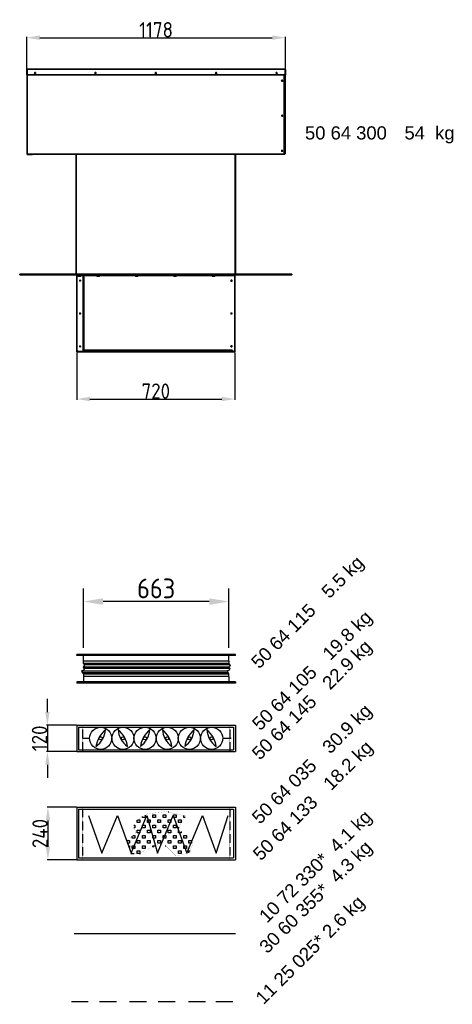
# Model space of a CAD drawing. Extents: x 16735 to 28368, y 1617 to 11525.
# Tile 4 of 13: x 19637 to 21607, y 7037 to 11525. Entities that reach past the tile are written whole.
import ezdxf

# ---------------------------------------------------------------- set-up
doc = ezdxf.new("R2010")
doc.units = 0
doc.header["$LTSCALE"] = 2
doc.header["$PDMODE"] = 3
doc.header["$PDSIZE"] = 0.5
doc.linetypes.add('HIDDEN', pattern=[0.375, 0.25, -0.125])
doc.layers.get('DEFPOINTS').update_dxf_attribs({"linetype": 'CONTINUOUS'})
for name, color, linetype in [('DIMENSIONS', 5, 'CONTINUOUS'), ('HIDDEN', 4, 'HIDDEN'), ('MARK BV', 7, 'CONTINUOUS'), ('MATEN', 5, 'CONTINUOUS'), ('TEXT', 5, 'CONTINUOUS')]:
    doc.layers.add(name, color=color, linetype=linetype)
doc.layers.add('Visible', color=7, linetype='CONTINUOUS', lineweight=35)
doc.styles.add('Dimensions', font='arial.ttf')
doc.styles.get("Standard").update_dxf_attribs({"font": 'ISOCP'})
doc.dimstyles.new('STANDARD$0', dxfattribs={"dimscale": 5, "dimtxt": 3, "dimasz": 3, "dimexe": 2, "dimexo": 1, "dimgap": 0.5, "dimtad": 1, "dimdec": 1, "dimdsep": 46, "dimtxsty": 'Standard', "dimcen": -1, "dimclrd": 256, "dimclre": 256, "dimclrt": 256, "dimadec": 0, "dimazin": 0, "dimtfac": 1, "dimtdec": 0, "dimtmove": 0, "dimatfit": 3, "dimfxl": 0, "dimtvp": 0.75, "dimtolj": 1, "dimtzin": 0, "dimarcsym": 0})

# ---------------------------------------------------------------- blocks, each defined once
blk = doc.blocks.new('*D19')
at = {"layer": 'DEFPOINTS', "color": 0}
for p in [(19926.5, 8872.7), (19926.5, 8631.3), (20589.5, 8631.3)]:
    blk.add_point(p, dxfattribs=at)
at = {"layer": 'DIMENSIONS', "lineweight": -2}
for p, q in [((19926.5, 8661.3), (19926.5, 8932.7)), ((20589.5, 8661.3), (20589.5, 8932.7)), ((20499.5, 8872.7), (20016.5, 8872.7))]:
    blk.add_line(p, q, dxfattribs=at)
at = {"layer": 'DIMENSIONS'}
for points in [[(20016.5, 8887.7), (20016.5, 8857.7), (19926.5, 8872.7)], [(20499.5, 8887.7), (20499.5, 8857.7), (20589.5, 8872.7)]]:
    blk.add_solid(points, dxfattribs=at)
at = {"layer": 'DIMENSIONS', "insert": (20258, 8932.7), "char_height": 90, "attachment_point": 5}
blk.add_mtext('\\A1;663', dxfattribs=at)
blk = doc.blocks.new('*D20')
at = {"layer": 'DEFPOINTS', "color": 0}
for p in [(19896.5, 8309), (19762.7, 8189), (19896.5, 8189)]:
    blk.add_point(p, dxfattribs=at)
at = {"layer": 'MATEN', "lineweight": -2}
for p, q in [((19762.7, 8369), (19762.7, 8429)), ((19894.5, 8309), (19758.7, 8309)), ((19762.7, 8309), (19762.7, 8189)), ((19894.5, 8189), (19758.7, 8189)), ((19762.7, 8129), (19762.7, 8069))]:
    blk.add_line(p, q, dxfattribs=at)
at = {"layer": 'MATEN'}
for points in [[(19752.7, 8369), (19772.7, 8369), (19762.7, 8309)], [(19752.7, 8129), (19772.7, 8129), (19762.7, 8189)]]:
    blk.add_solid(points, dxfattribs=at)
at = {"layer": 'MATEN', "insert": (19726.7, 8249), "char_height": 70, "attachment_point": 5, "rotation": 90}
blk.add_mtext('\\A1;120', dxfattribs=at)
blk = doc.blocks.new('*D21')
at = {"layer": 'DEFPOINTS', "color": 0}
for p in [(19896.5, 7935.3), (19765, 7695.3), (19896.5, 7695.3)]:
    blk.add_point(p, dxfattribs=at)
at = {"layer": 'MATEN', "lineweight": -2}
for p, q in [((19894.5, 7935.3), (19761, 7935.3)), ((19765, 7875.3), (19765, 7755.3)), ((19894.5, 7695.3), (19761, 7695.3))]:
    blk.add_line(p, q, dxfattribs=at)
at = {"layer": 'MATEN'}
for points in [[(19755, 7875.3), (19775, 7875.3), (19765, 7935.3)], [(19755, 7755.3), (19775, 7755.3), (19765, 7695.3)]]:
    blk.add_solid(points, dxfattribs=at)
at = {"layer": 'MATEN', "insert": (19729, 7815.3), "char_height": 70, "attachment_point": 5, "rotation": 90}
blk.add_mtext('\\A1;240', dxfattribs=at)
blk = doc.blocks.new('*D35')
at = {"layer": 'DEFPOINTS', "color": 0}
for p in [(19896.5, 10010.9), (20616.5, 10010.9), (20616.5, 9796.1)]:
    blk.add_point(p, dxfattribs=at)
at = {"layer": 'MATEN', "lineweight": -2}
for p, q in [((19896.5, 10008.9), (19896.5, 9792.1)), ((20616.5, 10008.9), (20616.5, 9792.1)), ((19956.5, 9796.1), (20556.5, 9796.1))]:
    blk.add_line(p, q, dxfattribs=at)
at = {"layer": 'MATEN'}
for points in [[(19956.5, 9806.1), (19956.5, 9786.1), (19896.5, 9796.1)], [(20556.5, 9806.1), (20556.5, 9786.1), (20616.5, 9796.1)]]:
    blk.add_solid(points, dxfattribs=at)
at = {"layer": 'MATEN', "insert": (20256.5, 9832.1), "char_height": 70, "attachment_point": 5}
blk.add_mtext('\\A1;720', dxfattribs=at)
blk = doc.blocks.new('*D36')
at = {"layer": 'DEFPOINTS', "color": 0}
for p in [(20846.5, 11443.4), (19668.5, 11297.4), (20846.5, 11297.6)]:
    blk.add_point(p, dxfattribs=at)
at = {"layer": 'MATEN', "lineweight": -2}
for p, q in [((19668.5, 11299.4), (19668.5, 11447.4)), ((20846.5, 11299.6), (20846.5, 11447.4)), ((19728.5, 11443.4), (20786.5, 11443.4))]:
    blk.add_line(p, q, dxfattribs=at)
at = {"layer": 'MATEN'}
for points in [[(19728.5, 11453.4), (19728.5, 11433.4), (19668.5, 11443.4)], [(20786.5, 11453.4), (20786.5, 11433.4), (20846.5, 11443.4)]]:
    blk.add_solid(points, dxfattribs=at)
at = {"layer": 'MATEN', "insert": (20257.5, 11479.4), "char_height": 70, "attachment_point": 5}
blk.add_mtext('\\A1;1178', dxfattribs=at)

msp = doc.modelspace()

# ---------------------------------------------------------------- linework, layer by layer
at = {"layer": 'HIDDEN'}
for p, q in [((19923.01, 8308.99), (19923.01, 8188.99)), ((20593.01, 8308.99), (20593.01, 8188.99)), ((19923.01, 7935.33), (19923.01, 7695.33)), ((20593.01, 7935.33), (20593.01, 7695.33))]:
    msp.add_line(p, q, dxfattribs=at)
at = {"layer": 'MARK BV'}
for p, q in [((20619.54, 8631.32), (19896.51, 8631.32)), ((19896.51, 8626.32), (19896.51, 8631.32)), ((20619.54, 8626.32), (19896.51, 8626.32)), ((19926.51, 8601.32), (19926.51, 8631.32)), ((19926.51, 8590.43), (19926.51, 8631.32)), ((20589.54, 8601.32), (20589.54, 8631.32)), ((20619.54, 8626.32), (20619.54, 8631.32)), ((20588.97, 8574.35), (19925.66, 8574.35)), ((20589.54, 8601.32), (19926.51, 8601.32)), ((20589.54, 8590.43), (19928.56, 8590.43)), ((20593.57, 8584.69), (19931.34, 8584.69)), ((20589.54, 8601.32), (20589.54, 8590.43)), ((20582.65, 8554.83), (19918.75, 8554.83)), ((20584.37, 8547.94), (19922.34, 8547.94)), ((20589.54, 8542.2), (19926.51, 8542.2)), ((19926.51, 8542.2), (19926.51, 8501.32)), ((20589.54, 8531.32), (19926.51, 8531.32)), ((19926.51, 8531.32), (19926.51, 8501.32)), ((20591.84, 8566.89), (19929.76, 8566.89)), ((20589.54, 8531.32), (20589.54, 8542.2)), ((20589.54, 8531.32), (20589.54, 8501.32)), ((20619.54, 8506.32), (19896.51, 8506.32)), ((19896.51, 8506.32), (19896.51, 8501.32)), ((20619.54, 8501.32), (19896.51, 8501.32)), ((20619.54, 8506.32), (20619.54, 8501.32)), ((19896.51, 8308.99), (19896.51, 8188.99)), ((19896.51, 8308.99), (20619.51, 8308.99)), ((20619.51, 8308.99), (20619.51, 8188.99)), ((19905.01, 8300.49), (19905.01, 8197.49)), ((19905.01, 8300.49), (20611.01, 8300.49)), ((20611.01, 8300.49), (20611.01, 8197.49)), ((19923.01, 8249.26), (19954.99, 8249.26)), ((20560.99, 8249.26), (20600.15, 8249.26)), ((19896.51, 8188.99), (20619.51, 8188.99)), ((19905.01, 8197.49), (20611.01, 8197.49)), ((19896.51, 7935.33), (19896.51, 7695.33)), ((19896.51, 7935.33), (20619.51, 7935.33)), ((19905.01, 7926.83), (19905.01, 7703.83)), ((19905.01, 7926.83), (20611.01, 7926.83)), ((20242.77, 7900.45), (20254.53, 7900.45)), ((20242.77, 7888.69), (20242.77, 7900.45)), ((20254.53, 7900.45), (20254.53, 7888.69)), ((20289.81, 7900.45), (20301.57, 7900.45)), ((20289.81, 7888.69), (20289.81, 7900.45)), ((20301.57, 7900.45), (20301.57, 7888.69)), ((20313.33, 7912.21), (20313.33, 7912.84)), ((20316.15, 7912.21), (20313.33, 7912.21)), ((20336.85, 7900.45), (20348.61, 7900.45)), ((20336.85, 7888.69), (20336.85, 7900.45)), ((20348.61, 7900.45), (20348.61, 7888.69)), ((20611.01, 7926.83), (20611.01, 7703.83)), ((20619.51, 7935.33), (20619.51, 7695.33)), ((19949.12, 7897.64), (20010.9, 7726.23)), ((20010.9, 7726.23), (20082.28, 7897.64)), ((20082.28, 7897.64), (20144.06, 7726.23)), ((20144.06, 7726.23), (20215.45, 7897.64)), ((20172.21, 7865.17), (20172.21, 7875.64)), ((20183.97, 7865.17), (20172.21, 7865.17)), ((20173.5, 7876.93), (20183.97, 7876.93)), ((20183.97, 7876.93), (20183.97, 7865.17)), ((20195.73, 7888.69), (20195.73, 7892.97)), ((20207.49, 7888.69), (20195.73, 7888.69)), ((20207.49, 7899.69), (20207.49, 7888.69)), ((20215.45, 7897.64), (20264.32, 7726.23)), ((20219.25, 7876.93), (20231.01, 7876.93)), ((20219.25, 7865.17), (20219.25, 7876.93)), ((20231.01, 7865.17), (20219.25, 7865.17)), ((20231.01, 7876.93), (20231.01, 7865.17)), ((20254.53, 7888.69), (20242.77, 7888.69)), ((20264.32, 7726.23), (20335.71, 7897.64)), ((20266.29, 7876.93), (20278.05, 7876.93)), ((20266.29, 7865.17), (20266.29, 7876.93)), ((20278.05, 7865.17), (20266.29, 7865.17)), ((20278.05, 7876.93), (20278.05, 7865.17)), ((20301.57, 7888.69), (20289.81, 7888.69)), ((20313.33, 7876.93), (20325.09, 7876.93)), ((20313.33, 7865.17), (20313.33, 7876.93)), ((20325.09, 7865.17), (20313.33, 7865.17)), ((20325.09, 7876.93), (20325.09, 7865.17)), ((20335.71, 7897.64), (20397.58, 7726.23)), ((20348.61, 7888.69), (20336.85, 7888.69)), ((20360.37, 7876.93), (20372.13, 7876.93)), ((20360.37, 7865.17), (20360.37, 7876.93)), ((20372.13, 7865.17), (20360.37, 7865.17)), ((20372.13, 7876.93), (20372.13, 7865.17)), ((20383.89, 7888.69), (20383.89, 7897.17)), ((20390.14, 7888.69), (20383.89, 7888.69)), ((20397.58, 7726.23), (20468.97, 7897.64)), ((20468.97, 7897.64), (20530.84, 7726.23)), ((20530.84, 7726.23), (20585.52, 7897.64)), ((20155.96, 7853.41), (20160.45, 7853.41)), ((20160.45, 7841.65), (20156.97, 7841.65)), ((20160.45, 7853.41), (20160.45, 7841.65)), ((20172.21, 7829.89), (20183.97, 7829.89)), ((20172.21, 7818.13), (20172.21, 7829.89)), ((20183.97, 7818.13), (20172.21, 7818.13)), ((20183.97, 7829.89), (20183.97, 7818.13)), ((20195.73, 7853.41), (20207.49, 7853.41)), ((20195.73, 7841.65), (20195.73, 7853.41)), ((20207.49, 7841.65), (20195.73, 7841.65)), ((20207.49, 7853.41), (20207.49, 7841.65)), ((20219.25, 7829.89), (20231.01, 7829.89)), ((20219.25, 7818.13), (20219.25, 7829.89)), ((20231.01, 7818.13), (20219.25, 7818.13)), ((20231.01, 7829.89), (20231.01, 7818.13)), ((20242.77, 7853.41), (20254.53, 7853.41)), ((20242.77, 7841.65), (20242.77, 7853.41)), ((20254.53, 7841.65), (20242.77, 7841.65)), ((20254.53, 7853.41), (20254.53, 7841.65)), ((20266.29, 7829.89), (20278.05, 7829.89)), ((20266.29, 7818.13), (20266.29, 7829.89)), ((20278.05, 7818.13), (20266.29, 7818.13)), ((20278.05, 7829.89), (20278.05, 7818.13)), ((20289.81, 7853.41), (20301.57, 7853.41)), ((20289.81, 7841.65), (20289.81, 7853.41)), ((20301.57, 7841.65), (20289.81, 7841.65)), ((20301.57, 7853.41), (20301.57, 7841.65)), ((20313.33, 7829.89), (20325.09, 7829.89)), ((20313.33, 7818.13), (20313.33, 7829.89)), ((20325.09, 7818.13), (20313.33, 7818.13)), ((20325.09, 7829.89), (20325.09, 7818.13)), ((20336.85, 7853.41), (20348.61, 7853.41)), ((20336.85, 7841.65), (20336.85, 7853.41)), ((20348.61, 7841.65), (20336.85, 7841.65)), ((20348.61, 7853.41), (20348.61, 7841.65)), ((20359.08, 7842.13), (20363.57, 7842.13)), ((20360.37, 7829.89), (20362.05, 7829.89)), ((20360.37, 7818.13), (20360.37, 7829.89)), ((20372.13, 7818.13), (20360.37, 7818.13)), ((20372.13, 7824.85), (20372.13, 7818.13)), ((20125.17, 7782.85), (20136.93, 7782.85)), ((20136.93, 7771.09), (20130.01, 7771.09)), ((20136.93, 7782.85), (20136.93, 7771.09)), ((20148.69, 7794.61), (20148.69, 7803.64)), ((20160.45, 7794.61), (20148.69, 7794.61)), ((20151.81, 7806.37), (20160.45, 7806.37)), ((20160.45, 7806.37), (20160.45, 7794.61)), ((20172.21, 7782.85), (20183.97, 7782.85)), ((20172.21, 7771.09), (20172.21, 7782.85)), ((20183.97, 7771.09), (20172.21, 7771.09)), ((20183.97, 7782.85), (20183.97, 7771.09)), ((20195.73, 7806.37), (20207.49, 7806.37)), ((20195.73, 7794.61), (20195.73, 7806.37)), ((20207.49, 7794.61), (20195.73, 7794.61)), ((20207.49, 7806.37), (20207.49, 7794.61)), ((20219.25, 7782.85), (20231.01, 7782.85)), ((20219.25, 7771.09), (20219.25, 7782.85)), ((20231.01, 7771.09), (20219.25, 7771.09)), ((20231.01, 7782.85), (20231.01, 7771.09)), ((20242.77, 7806.37), (20254.53, 7806.37)), ((20242.77, 7794.61), (20242.77, 7806.37)), ((20254.53, 7794.61), (20242.77, 7794.61)), ((20254.53, 7806.37), (20254.53, 7794.61)), ((20266.29, 7782.85), (20278.05, 7782.85)), ((20266.29, 7771.09), (20266.29, 7782.85)), ((20278.05, 7771.09), (20266.29, 7771.09)), ((20278.05, 7782.85), (20278.05, 7771.09)), ((20289.81, 7806.37), (20301.57, 7806.37)), ((20289.81, 7794.61), (20289.81, 7806.37)), ((20301.57, 7794.61), (20289.81, 7794.61)), ((20301.57, 7806.37), (20301.57, 7794.61)), ((20313.33, 7782.85), (20325.09, 7782.85)), ((20313.33, 7771.09), (20313.33, 7782.85)), ((20325.09, 7771.09), (20313.33, 7771.09)), ((20325.09, 7782.85), (20325.09, 7771.09)), ((20336.85, 7806.37), (20348.61, 7806.37)), ((20336.85, 7794.61), (20336.85, 7806.37)), ((20348.61, 7794.61), (20336.85, 7794.61)), ((20348.61, 7806.37), (20348.61, 7794.61)), ((20360.37, 7782.85), (20372.13, 7782.85)), ((20360.37, 7771.09), (20360.37, 7782.85)), ((20372.13, 7771.09), (20360.37, 7771.09)), ((20372.13, 7782.85), (20372.13, 7771.09)), ((20383.89, 7806.37), (20395.65, 7806.37)), ((20383.89, 7794.61), (20383.89, 7806.37)), ((20395.65, 7794.61), (20383.89, 7794.61)), ((20395.65, 7806.37), (20395.65, 7794.61)), ((20407.41, 7782.85), (20417.35, 7782.85)), ((20407.41, 7771.09), (20407.41, 7782.85)), ((20419.17, 7771.09), (20407.41, 7771.09)), ((20419.17, 7779.21), (20419.17, 7771.09)), ((20134.29, 7759.33), (20136.93, 7759.33)), ((20136.93, 7759.33), (20136.93, 7752.08)), ((20143.07, 7724.53), (20157.77, 7724.53)), ((20148.69, 7759.33), (20160.45, 7759.33)), ((20148.69, 7747.57), (20148.69, 7759.33)), ((20160.45, 7747.57), (20148.69, 7747.57)), ((20160.45, 7759.33), (20160.45, 7747.57)), ((20172.21, 7735.81), (20183.97, 7735.81)), ((20172.21, 7724.05), (20172.21, 7735.81)), ((20179.32, 7724.05), (20172.21, 7724.05)), ((20180.33, 7724.53), (20187.17, 7724.53)), ((20183.97, 7735.81), (20183.97, 7726.25)), ((20195.73, 7759.33), (20207.49, 7759.33)), ((20195.73, 7747.57), (20195.73, 7759.33)), ((20207.49, 7747.57), (20195.73, 7747.57)), ((20207.49, 7759.33), (20207.49, 7747.57)), ((20242.43, 7753.93), (20245.97, 7753.93)), ((20242.77, 7759.33), (20253.85, 7759.33)), ((20242.77, 7754.09), (20242.77, 7759.33)), ((20299.18, 7759.33), (20301.57, 7759.33)), ((20301.57, 7759.33), (20301.57, 7758.54)), ((20336.85, 7759.33), (20348.61, 7759.33)), ((20336.85, 7747.57), (20336.85, 7759.33)), ((20348.61, 7747.57), (20336.85, 7747.57)), ((20348.61, 7759.33), (20348.61, 7747.57)), ((20360.37, 7735.81), (20372.13, 7735.81)), ((20360.37, 7724.05), (20360.37, 7735.81)), ((20372.13, 7724.05), (20360.37, 7724.05)), ((20372.13, 7735.81), (20372.13, 7724.05)), ((20383.89, 7759.33), (20395.65, 7759.33)), ((20383.89, 7747.57), (20383.89, 7759.33)), ((20395.65, 7747.57), (20383.89, 7747.57)), ((20395.65, 7759.33), (20395.65, 7747.57)), ((20407.41, 7735.81), (20412.53, 7735.81)), ((20407.41, 7727.15), (20407.41, 7735.81)), ((19896.51, 7695.33), (20619.51, 7695.33)), ((19905.01, 7703.83), (20611.01, 7703.83)), ((19884.11, 7359.76), (20619.51, 7359.76)), ((19871.7, 7050.07), (19948.98, 7050.07)), ((19999.39, 7050.07), (20076.67, 7050.07)), ((20136.91, 7050.07), (20214.19, 7050.07)), ((20267.89, 7050.07), (20345.16, 7050.07)), ((20405.64, 7050.07), (20482.92, 7050.07)), ((20529.83, 7050.07), (20607.11, 7050.07))]:
    msp.add_line(p, q, dxfattribs=at)
at = {"layer": 'MARK BV', "const_width": 0.392}
msp.add_lwpolyline([(20155.96, 7859.4), (20181.31, 7884.73), (20216.8, 7905), (20302.99, 7915.14), (20394.26, 7894.87), (20353.7, 7834.07), (20404.4, 7808.73), (20424.68, 7768.2), (20409.47, 7727.66), (20348.63, 7712.46), (20302.99, 7758.06), (20272.57, 7768.2), (20176.24, 7722.59), (20145.82, 7727.66), (20125.53, 7783.4), (20166.1, 7818.86), (20155.96, 7844.2)], close=True, dxfattribs=at)
at = {"layer": 'MARK BV'}
for centre, radius in [((20005.49, 8249.26), 50.5), ((20106.49, 8249.26), 50.5), ((20207.49, 8249.26), 50.5), ((20308.49, 8249.26), 50.5), ((20409.49, 8249.26), 50.5), ((20510.49, 8249.26), 50.5), ((20005.49, 8249.26), 6.9), ((20106.49, 8249.26), 6.9), ((20207.49, 8249.26), 6.9), ((20308.49, 8249.26), 6.9), ((20409.49, 8249.26), 6.9), ((20510.49, 8249.26), 6.9)]:
    msp.add_circle(centre, radius, dxfattribs=at)
for centre, radius, start, end in [((19922.87, 8297.27), 105.05, 305.59423, 355.4081), ((20105.07, 8194.19), 122.33, 129.29916, 171.70317), ((20189.11, 8297.27), 105.05, 184.5919, 234.40577), ((20006.91, 8194.19), 122.33, 8.29683, 50.70084), ((20124.87, 8297.27), 105.05, 305.59423, 355.4081), ((20307.07, 8194.19), 122.33, 129.29916, 171.70317), ((20391.11, 8297.27), 105.05, 184.5919, 234.40577), ((20208.91, 8194.19), 122.33, 8.29683, 50.70084), ((20326.87, 8297.27), 105.05, 305.59423, 355.4081), ((20509.07, 8194.19), 122.33, 129.29916, 171.70317), ((20593.11, 8297.27), 105.05, 184.5919, 234.40577), ((20410.91, 8194.19), 122.33, 8.29683, 50.70084)]:
    msp.add_arc(centre, radius, start, end, dxfattribs=at)
at = {"layer": 'MARK BV', "start_tangent": (0.3943182, 0.918974)}
for points in [[(19926.51, 8590.43), (19931.51, 8582.39), (19925.7, 8574.87), (19929.88, 8566.5), (19927.64, 8559.52), (19919.89, 8557.61), (19926.51, 8542.2)], [(20589.54, 8590.43), (20594.54, 8582.39), (20588.73, 8574.87), (20592.91, 8566.5), (20590.67, 8559.52), (20582.92, 8557.61), (20589.54, 8542.2)]]:
    msp.add_spline(points, degree=3, dxfattribs=at)
at = {"layer": 'Visible'}
for p, q in [((19670.01, 11297.45), (19668.51, 11297.45)), ((19668.51, 11297.45), (19668.51, 11274.45)), ((19668.51, 11274.45), (19670.01, 11274.45)), ((19669.76, 11274.45), (19669.76, 10914.05)), ((19670.01, 11274.45), (19670.01, 11297.45)), ((19670.01, 11297.45), (19670.08, 11297.45)), ((19670.08, 11274.45), (19670.08, 11297.45)), ((19670.08, 11274.45), (20844.94, 11274.45)), ((19670.51, 11299.45), (20844.51, 11299.45)), ((20841.76, 11274.45), (20841.76, 10914.45)), ((20844.94, 11297.45), (20844.94, 11274.45)), ((20844.94, 11297.45), (20845.01, 11297.45)), ((20845.01, 11297.45), (20846.51, 11297.45)), ((20845.01, 11274.45), (20845.01, 11297.45)), ((20846.51, 11274.45), (20845.01, 11274.45)), ((20845.01, 11274.45), (20845.01, 10914.45)), ((20846.51, 11297.45), (20846.51, 11274.45)), ((19669.76, 10914.05), (19671.26, 10914.05)), ((19670.01, 10914.05), (19670.01, 10912.95)), ((19671.36, 10912.45), (19671.36, 10913.95)), ((19671.36, 10912.45), (20841.76, 10912.45)), ((19671.51, 10914.32), (19671.51, 10914.03)), ((19673.01, 10910.95), (19672.01, 10910.95)), ((19673.01, 10912.45), (19673.01, 10910.95)), ((19673.01, 10910.95), (19693.01, 10910.95)), ((19693.01, 10912.06), (19693.01, 10912.45)), ((19693.01, 10910.95), (19693.01, 10912.06)), ((19894.01, 10912.45), (19894.01, 10366.95)), ((20617.51, 10366.45), (20617.51, 10912.45)), ((20619.01, 10912.45), (20619.01, 10366.95)), ((20841.76, 10912.45), (20841.76, 10914.45)), ((20841.76, 10914.05), (20843.01, 10914.05)), ((20842.01, 10913.95), (20841.76, 10913.95)), ((20841.76, 10912.45), (20842.01, 10912.45)), ((20843.01, 10913.95), (20842.01, 10913.95)), ((20842.01, 10912.45), (20842.01, 10913.95)), ((20842.01, 10912.45), (20843.01, 10912.45)), ((20843.01, 10914.05), (20843.26, 10914.05)), ((20843.01, 10912.45), (20843.01, 10913.95)), ((20843.26, 10914.08), (20843.26, 10914.05)), ((19676.51, 10364.95), (19636.51, 10364.95)), ((19636.51, 10364.95), (19636.51, 10362.95)), ((19636.51, 10362.95), (19676.51, 10362.95)), ((19676.51, 10362.95), (19676.51, 10364.95)), ((19676.51, 10364.95), (20836.51, 10364.95)), ((19676.51, 10362.95), (20836.51, 10362.95)), ((19896.01, 10366.95), (19894.01, 10366.95)), ((19895.9, 10365.25), (19895.9, 10366.52)), ((19896.01, 10364.96), (19896.01, 10364.95)), ((19904.51, 10360.95), (19896.51, 10360.95)), ((19896.51, 10360.95), (19896.51, 10359.45)), ((19896.51, 10359.45), (19904.51, 10359.45)), ((19896.51, 10359.45), (19896.51, 10359.38)), ((19896.51, 10359.38), (19896.51, 10019.45)), ((19904.66, 10359.38), (19896.51, 10359.38)), ((19901.61, 10362.95), (19901.61, 10362.45)), ((19901.61, 10362.45), (19916.42, 10362.45)), ((19904.01, 10358.95), (19909.01, 10358.95)), ((19904.01, 10358.95), (19904.01, 10355.9)), ((19904.01, 10355.45), (19906.51, 10355.45)), ((19904.51, 10359.45), (19904.51, 10360.95)), ((19924.51, 10360.95), (19904.51, 10360.95)), ((19924.51, 10359.45), (19904.51, 10359.45)), ((19904.66, 10358.95), (19904.66, 10359.45)), ((19906.28, 10361.84), (19906.01, 10362.45)), ((19911.74, 10361.84), (19906.28, 10361.84)), ((19906.28, 10360.95), (19906.28, 10361.84)), ((19906.51, 10355.45), (19911.51, 10355.45)), ((19909.01, 10358.95), (19914.01, 10358.95)), ((19909.01, 10358.95), (19909.01, 10355.9)), ((19911.51, 10355.45), (19914.01, 10355.45)), ((19911.74, 10361.84), (19912.01, 10362.45)), ((19911.74, 10360.95), (19911.74, 10361.84)), ((19913.36, 10358.95), (19913.36, 10359.45)), ((19924.51, 10359.38), (19913.36, 10359.38)), ((19914.01, 10358.95), (19914.01, 10355.9)), ((19916.42, 10362.95), (19916.42, 10362.45)), ((19928.61, 10360.95), (19924.51, 10360.95)), ((19925.01, 10358.95), (19925.01, 10012.95)), ((19926.51, 10358.95), (19926.51, 10012.95)), ((19928.51, 10358.85), (19926.51, 10358.85)), ((19926.51, 10013.05), (19926.51, 10358.85)), ((19928.51, 10013.05), (19928.51, 10358.85)), ((19928.61, 10360.95), (20610.51, 10360.95)), ((19928.61, 10360.95), (19928.61, 10358.95)), ((19928.61, 10358.95), (20610.51, 10358.95)), ((19986.61, 10362.95), (19986.61, 10362.45)), ((19986.61, 10362.45), (20001.42, 10362.45)), ((19989.01, 10358.95), (19994.01, 10358.95)), ((19989.01, 10358.95), (19989.01, 10355.9)), ((19989.01, 10355.45), (19991.51, 10355.45)), ((19989.66, 10358.95), (19989.66, 10358.95)), ((19991.28, 10361.84), (19991.01, 10362.45)), ((19996.74, 10361.84), (19991.28, 10361.84)), ((19991.28, 10360.95), (19991.28, 10361.84)), ((19991.51, 10355.45), (19996.51, 10355.45)), ((19994.01, 10358.95), (19999.01, 10358.95)), ((19994.01, 10358.95), (19994.01, 10355.9)), ((19996.51, 10355.45), (19999.01, 10355.45)), ((19996.74, 10361.84), (19997.01, 10362.45)), ((19996.74, 10360.95), (19996.74, 10361.84)), ((19998.36, 10358.95), (19998.36, 10358.95)), ((19999.01, 10358.95), (19999.01, 10355.9)), ((20001.42, 10362.95), (20001.42, 10362.45)), ((20161.61, 10362.95), (20161.61, 10362.45)), ((20161.61, 10362.45), (20176.42, 10362.45)), ((20164.01, 10358.95), (20169.01, 10358.95)), ((20164.01, 10358.95), (20164.01, 10355.9)), ((20164.01, 10355.45), (20166.51, 10355.45)), ((20164.66, 10358.95), (20164.66, 10358.95)), ((20166.28, 10361.84), (20166.01, 10362.45)), ((20171.74, 10361.84), (20166.28, 10361.84)), ((20166.28, 10360.95), (20166.28, 10361.84)), ((20166.51, 10355.45), (20171.51, 10355.45)), ((20169.01, 10358.95), (20174.01, 10358.95)), ((20169.01, 10358.95), (20169.01, 10355.9)), ((20171.51, 10355.45), (20174.01, 10355.45)), ((20171.74, 10361.84), (20172.01, 10362.45)), ((20171.74, 10360.95), (20171.74, 10361.84)), ((20173.36, 10358.95), (20173.36, 10358.95)), ((20174.01, 10358.95), (20174.01, 10355.9)), ((20176.42, 10362.95), (20176.42, 10362.45)), ((20336.61, 10362.95), (20336.61, 10362.45)), ((20336.61, 10362.45), (20351.42, 10362.45)), ((20339.01, 10358.95), (20344.01, 10358.95)), ((20339.01, 10358.95), (20339.01, 10355.9)), ((20339.01, 10355.45), (20341.51, 10355.45)), ((20339.66, 10358.95), (20339.66, 10358.95)), ((20341.28, 10361.84), (20341.01, 10362.45)), ((20346.74, 10361.84), (20341.28, 10361.84)), ((20341.28, 10360.95), (20341.28, 10361.84)), ((20341.51, 10355.45), (20346.51, 10355.45)), ((20344.01, 10358.95), (20349.01, 10358.95)), ((20344.01, 10358.95), (20344.01, 10355.9)), ((20346.51, 10355.45), (20349.01, 10355.45)), ((20346.74, 10361.84), (20347.01, 10362.45)), ((20346.74, 10360.95), (20346.74, 10361.84)), ((20348.36, 10358.95), (20348.36, 10358.95)), ((20349.01, 10358.95), (20349.01, 10355.9)), ((20351.42, 10362.95), (20351.42, 10362.45)), ((20511.61, 10362.95), (20511.61, 10362.45)), ((20511.61, 10362.45), (20526.42, 10362.45)), ((20514.01, 10358.95), (20519.01, 10358.95)), ((20514.01, 10358.95), (20514.01, 10355.9)), ((20514.01, 10355.45), (20516.51, 10355.45)), ((20514.66, 10358.95), (20514.66, 10358.95)), ((20516.28, 10361.84), (20516.01, 10362.45)), ((20521.74, 10361.84), (20516.28, 10361.84)), ((20516.28, 10360.95), (20516.28, 10361.84)), ((20516.51, 10355.45), (20521.51, 10355.45)), ((20519.01, 10358.95), (20524.01, 10358.95)), ((20519.01, 10358.95), (20519.01, 10355.9)), ((20521.51, 10355.45), (20524.01, 10355.45)), ((20521.74, 10361.84), (20522.01, 10362.45)), ((20521.74, 10360.95), (20521.74, 10361.84)), ((20523.36, 10358.95), (20523.36, 10358.95)), ((20524.01, 10358.95), (20524.01, 10355.9)), ((20526.42, 10362.95), (20526.42, 10362.45)), ((20596.61, 10362.95), (20596.61, 10362.45)), ((20596.61, 10362.45), (20611.42, 10362.45)), ((20601.28, 10361.84), (20601.01, 10362.45)), ((20606.74, 10361.84), (20601.28, 10361.84)), ((20601.28, 10360.95), (20601.28, 10361.84)), ((20606.74, 10361.84), (20607.01, 10362.45)), ((20606.74, 10360.95), (20606.74, 10361.84)), ((20616.51, 10360.95), (20610.51, 10360.95)), ((20610.51, 10360.95), (20610.51, 10358.95)), ((20610.51, 10358.95), (20616.51, 10358.95)), ((20611.42, 10362.95), (20611.42, 10362.45)), ((20616.28, 10366.45), (20615.72, 10366.45)), ((20615.91, 10366.45), (20615.91, 10364.95)), ((20616.01, 10364.95), (20616.01, 10366.45)), ((20616.28, 10366.45), (20617.51, 10366.45)), ((20616.51, 10358.95), (20616.51, 10360.95)), ((20616.51, 10358.45), (20616.51, 10358.95)), ((20616.51, 10358.45), (20616.51, 10013.45)), ((20876.51, 10364.95), (20836.51, 10364.95)), ((20836.51, 10364.95), (20836.51, 10362.95)), ((20836.51, 10362.95), (20876.51, 10362.95)), ((20876.51, 10362.95), (20876.51, 10364.95)), ((19896.51, 10019.45), (19896.51, 10012.95)), ((19898.01, 10019.45), (19896.51, 10019.45)), ((19896.51, 10012.95), (19896.51, 10012.52)), ((19898.01, 10012.95), (19896.51, 10012.95)), ((19896.56, 10012.52), (19896.51, 10012.52)), ((19896.51, 10010.95), (19896.51, 10012.52)), ((19896.51, 10010.95), (19898.51, 10010.95)), ((19898.01, 10012.95), (19898.01, 10019.45)), ((19924.51, 10012.52), (19898.26, 10012.52)), ((19898.51, 10012.45), (19898.51, 10011.68)), ((19904.51, 10012.45), (19898.51, 10012.45)), ((19898.51, 10011.68), (19898.51, 10010.95)), ((19898.51, 10010.95), (19904.51, 10010.95)), ((19924.51, 10012.45), (19904.51, 10012.45)), ((19904.51, 10010.95), (19904.51, 10012.45)), ((19904.51, 10010.95), (19924.51, 10010.95)), ((19924.51, 10010.95), (19928.61, 10010.95)), ((19926.51, 10013.05), (19928.51, 10013.05)), ((20604.51, 10019.45), (19928.61, 10019.45)), ((19928.61, 10019.45), (19928.61, 10013.45)), ((19928.61, 10013.45), (19928.61, 10010.95)), ((20613.01, 10010.95), (19928.61, 10010.95)), ((20604.51, 10019.45), (20610.51, 10013.45)), ((20613.01, 10012.95), (20613.01, 10012.37)), ((20616.51, 10012.95), (20613.01, 10012.95)), ((20613.01, 10012.37), (20613.01, 10010.95)), ((20613.01, 10010.95), (20616.51, 10010.95)), ((20616.51, 10013.45), (20616.51, 10012.95)), ((20616.51, 10010.95), (20616.51, 10012.95))]:
    msp.add_line(p, q, dxfattribs=at)
for centre, radius in [((19706.51, 11282.45), 2.5), ((19981.51, 11282.45), 2.5), ((20256.51, 11282.45), 2.5), ((20531.51, 11282.45), 2.5), ((20806.51, 11282.45), 2.5), ((20832.26, 11247.45), 2.65), ((20832.26, 11087.45), 2.65), ((20832.26, 10927.45), 2.65), ((19911.51, 10335.95), 2.5), ((20601.51, 10335.95), 2.65), ((20601.51, 10335.95), 2.5), ((19911.51, 10185.95), 2.5), ((20601.51, 10185.95), 2.65), ((20601.51, 10185.95), 2.5), ((19911.51, 10035.95), 2.5), ((20601.51, 10035.95), 2.65), ((20601.51, 10035.95), 2.5)]:
    msp.add_circle(centre, radius, dxfattribs=at)
for centre, radius, start, end in [((20832.51, 11247.45), 2.5, 55.38912, 304.61088), ((20832.51, 11087.45), 2.5, 55.38912, 304.61088), ((19672.01, 10912.95), 2, 180, 270), ((20832.51, 10927.45), 2.5, 55.38912, 304.61088), ((19924.51, 10358.95), 2, 0, 90), ((19924.51, 10358.95), 0.5, 0, 90), ((20617.01, 10366.95), 2, 270, 0), ((19924.51, 10012.95), 2, 270, 0), ((19924.51, 10012.95), 0.5, 270, 0)]:
    msp.add_arc(centre, radius, start, end, dxfattribs=at)
for points in [[(19668.51, 11297.45), (19668.51, 11297.56), (19668.52, 11297.66), (19668.54, 11297.77)], [(19670.13, 11297.76), (19670.06, 11297.68), (19670.01, 11297.56), (19670.01, 11297.45)], [(19670.08, 11297.45), (19670.1, 11297.56), (19670.11, 11297.66), (19670.13, 11297.77)], [(20844.89, 11297.76), (20844.97, 11297.68), (20845.01, 11297.56), (20845.01, 11297.45)], [(20844.94, 11297.45), (20844.93, 11297.56), (20844.91, 11297.66), (20844.9, 11297.77)], [(20846.51, 11297.45), (20846.51, 11297.56), (20846.51, 11297.66), (20846.49, 11297.77)], [(20843.01, 10913.95), (20843.14, 10913.95), (20843.27, 10914), (20843.37, 10914.09)], [(19924.83, 10359.34), (19924.73, 10359.35), (19924.62, 10359.36), (19924.51, 10359.38)], [(19925.01, 10358.95), (19925.01, 10359.09), (19924.78, 10359.24), (19924.51, 10359.38)], [(20615.72, 10366.45), (20615.74, 10366.39), (20615.76, 10366.32), (20615.77, 10366.25)], [(20615.77, 10366.25), (20615.76, 10366.32), (20615.75, 10366.39), (20615.73, 10366.45)], [(19898.51, 10012.45), (19898.25, 10012.45), (19898.01, 10012.69), (19898.01, 10012.95)], [(19925.01, 10012.95), (19925.01, 10012.81), (19924.78, 10012.66), (19924.51, 10012.52)], [(19924.51, 10012.52), (19924.62, 10012.54), (19924.73, 10012.55), (19924.83, 10012.56)], [(19928.51, 10013.05), (19928.51, 10013.1), (19928.55, 10013.16), (19928.61, 10013.21)]]:
    msp.add_open_spline(points, degree=3, dxfattribs=at)
for points, knots in [([(19668.54, 11297.77), (19668.64, 11298.41), (19669.08, 11298.99), (19669.67, 11299.26), (19669.93, 11299.39), (19670.22, 11299.45), (19670.51, 11299.45)], [-0.89825482, -0.89825482, -0.89825482, -0.89825482, -0.27691971, -0.27691971, -0.27691971, 0, 0, 0, 0]), ([(19670.13, 11297.77), (19670.22, 11298.41), (19670.31, 11298.99), (19670.39, 11299.26), (19670.43, 11299.39), (19670.47, 11299.45), (19670.51, 11299.45)], [-0.89825482, -0.89825482, -0.89825482, -0.89825482, -0.27691971, -0.27691971, -0.27691971, 0, 0, 0, 0]), ([(20844.9, 11297.77), (20844.81, 11298.41), (20844.72, 11298.99), (20844.63, 11299.26), (20844.59, 11299.39), (20844.55, 11299.45), (20844.51, 11299.45)], [-0.89825482, -0.89825482, -0.89825482, -0.89825482, -0.27691971, -0.27691971, -0.27691971, 0, 0, 0, 0]), ([(20846.49, 11297.77), (20846.39, 11298.41), (20845.95, 11298.99), (20845.36, 11299.26), (20845.09, 11299.39), (20844.8, 11299.45), (20844.51, 11299.45)], [-0.89825482, -0.89825482, -0.89825482, -0.89825482, -0.27691971, -0.27691971, -0.27691971, 0, 0, 0, 0]), ([(19669.76, 10914.05), (19669.76, 10914.12), (19669.98, 10914.18), (19670.72, 10914.32), (19671.24, 10914.38), (19671.76, 10914.45)], [-1, -1, -1, -1, -0.5, -0.5, 0, 0, 0, 0]), ([(19671.76, 10914.45), (19671.63, 10914.38), (19671.5, 10914.32), (19671.32, 10914.18), (19671.26, 10914.12), (19671.26, 10914.05)], [0, 0, 0, 0, 0.5, 0.5, 1, 1, 1, 1]), ([(19671.76, 10914.45), (19671.7, 10913.93), (19671.63, 10913.41), (19671.5, 10912.67), (19671.43, 10912.45), (19671.36, 10912.45)], [0, 0, 0, 0, 0.5, 0.5, 1, 1, 1, 1]), ([(19671.36, 10913.95), (19671.43, 10913.95), (19671.5, 10914), (19671.63, 10914.19), (19671.7, 10914.32), (19671.76, 10914.45)], [-1, -1, -1, -1, -0.5, -0.5, 0, 0, 0, 0]), ([(19693.01, 10910.95), (19693.34, 10910.95), (19693.57, 10911.02), (19693.84, 10911.12), (19693.92, 10911.16), (19694.07, 10911.25), (19694.14, 10911.29), (19694.36, 10911.46), (19694.52, 10911.6), (19694.78, 10911.99), (19694.89, 10912.19), (19694.95, 10912.45)], [0, 0, 0, 0, 0.25, 0.25, 0.375, 0.375, 0.5, 0.5, 0.75, 0.75, 0.90976504, 0.90976504, 0.90976504, 0.90976504]), ([(20843.01, 10914.05), (20843.54, 10914.12), (20844.06, 10914.18), (20844.8, 10914.32), (20845.01, 10914.38), (20845.01, 10914.45)], [-1, -1, -1, -1, -0.5, -0.5, 0, 0, 0, 0]), ([(20845.01, 10914.45), (20845.01, 10913.93), (20844.8, 10913.41), (20844.06, 10912.67), (20843.54, 10912.45), (20843.01, 10912.45)], [0, 0, 0, 0, 0.5, 0.5, 1, 1, 1, 1]), ([(19896.01, 10364.95), (19895.7, 10364.95), (19895.32, 10365.03), (19894.87, 10365.31), (19894.76, 10365.39), (19894.45, 10365.67), (19894.29, 10365.9), (19894.07, 10366.41), (19894.01, 10366.69), (19894.01, 10366.95)], [0, 0, 0, 0, 0.375, 0.375, 0.5, 0.5, 0.75, 0.75, 1, 1, 1, 1]), ([(19895.51, 10366.95), (19895.51, 10366.88), (19895.53, 10366.82), (19895.58, 10366.69), (19895.62, 10366.63), (19895.7, 10366.56), (19895.73, 10366.54), (19895.8, 10366.49), (19895.85, 10366.47), (19895.9, 10366.46)], [-1, -1, -1, -1, -0.75, -0.75, -0.5, -0.5, -0.375, -0.375, -0.17119234, -0.17119234, -0.17119234, -0.17119234]), ([(19896.01, 10366.95), (19896.01, 10366.69), (19896, 10366.41), (19895.95, 10365.9), (19895.92, 10365.67), (19895.9, 10365.39), (19895.9, 10365.31), (19895.9, 10365.03), (19895.94, 10364.95), (19896.08, 10364.95)], [-1, -1, -1, -1, -0.75, -0.75, -0.5, -0.5, -0.375, -0.375, 0, 0, 0, 0]), ([(19895.9, 10366.52), (19895.9, 10366.54), (19895.9, 10366.56), (19895.92, 10366.63), (19895.95, 10366.69), (19896, 10366.81), (19896.01, 10366.88), (19896.01, 10366.94)], [0.3799849, 0.3799849, 0.3799849, 0.3799849, 0.5, 0.5, 0.75, 0.75, 0.99240883, 0.99240883, 0.99240883, 0.99240883]), ([(19929.01, 10358.45), (19928.88, 10358.52), (19928.75, 10358.58), (19928.57, 10358.72), (19928.51, 10358.78), (19928.51, 10358.85)], [0, 0, 0, 0, 0.5, 0.5, 1, 1, 1, 1]), ([(19928.61, 10358.95), (19928.68, 10358.95), (19928.75, 10358.9), (19928.88, 10358.71), (19928.95, 10358.58), (19929.01, 10358.45)], [-1, -1, -1, -1, -0.5, -0.5, 0, 0, 0, 0]), ([(20615.51, 10366.95), (20615.52, 10366.95), (20615.53, 10366.94), (20615.79, 10366.77), (20616.04, 10366.61), (20616.28, 10366.45)], [0.327316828, 0.327316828, 0.327316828, 0.327316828, 0.329796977, 0.329796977, 0.420867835, 0.420867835, 0.420867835, 0.420867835]), ([(20615.51, 10366.95), (20615.51, 10366.95), (20615.52, 10366.95), (20615.59, 10366.79), (20615.66, 10366.63), (20615.72, 10366.45)], [-0.090407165, -0.090407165, -0.090407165, -0.090407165, -0.089798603, -0.089798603, -0.022580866, -0.022580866, -0.022580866, -0.022580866]), ([(20615.91, 10364.95), (20615.85, 10364.95), (20615.78, 10365.17), (20615.65, 10365.91), (20615.58, 10366.43), (20615.51, 10366.95)], [-1, -1, -1, -1, -0.5, -0.5, 0, 0, 0, 0]), ([(19896.51, 10012.95), (19896.51, 10012.19), (19896.98, 10011.46), (19897.67, 10011.14), (19897.93, 10011.01), (19898.22, 10010.95), (19898.51, 10010.95)], [0, 0, 0, 0, 1.1358119, 1.1358119, 1.1358119, 1.5707963, 1.5707963, 1.5707963, 1.5707963]), ([(20613.01, 10010.95), (20612.83, 10010.95), (20612.6, 10011.04), (20612.23, 10011.17), (20612.1, 10011.22), (20611.84, 10011.33), (20611.71, 10011.39), (20611.33, 10011.59), (20611.09, 10011.76), (20610.81, 10012.21), (20610.73, 10012.39), (20610.59, 10012.85), (20610.54, 10013.13), (20610.51, 10013.45)], [0, 0, 0, 0, 0.25, 0.25, 0.375, 0.375, 0.5, 0.5, 0.75, 0.75, 0.875, 0.875, 1, 1, 1, 1]), ([(20610.51, 10013.45), (20610.54, 10013.39), (20610.59, 10013.33), (20610.73, 10013.24), (20610.81, 10013.2), (20611.09, 10013.11), (20611.33, 10013.08), (20611.71, 10013.04), (20611.84, 10013.03), (20612.1, 10013), (20612.23, 10012.99), (20612.6, 10012.97), (20612.83, 10012.95), (20613.01, 10012.95)], [-1, -1, -1, -1, -0.875, -0.875, -0.75, -0.75, -0.5, -0.5, -0.375, -0.375, -0.25, -0.25, 0, 0, 0, 0])]:
    msp.add_open_spline(points, degree=3, knots=knots, dxfattribs=at)
for points in [[(19904.01, 10355.9), (19905.35, 10355.45), (19906.51, 10355.45)], [(19904.01, 10355.45), (19904.01, 10355.45), (19904.01, 10355.9)], [(19906.51, 10355.45), (19907.67, 10355.45), (19909.01, 10355.9)], [(19909.01, 10355.9), (19910.35, 10355.45), (19911.51, 10355.45)], [(19911.51, 10355.45), (19912.67, 10355.45), (19914.01, 10355.9)], [(19914.01, 10355.9), (19914.01, 10355.45), (19914.01, 10355.45)], [(19989.01, 10355.9), (19990.35, 10355.45), (19991.51, 10355.45)], [(19989.01, 10355.45), (19989.01, 10355.45), (19989.01, 10355.9)], [(19991.51, 10355.45), (19992.67, 10355.45), (19994.01, 10355.9)], [(19994.01, 10355.9), (19995.35, 10355.45), (19996.51, 10355.45)], [(19996.51, 10355.45), (19997.67, 10355.45), (19999.01, 10355.9)], [(19999.01, 10355.9), (19999.01, 10355.45), (19999.01, 10355.45)], [(20164.01, 10355.9), (20165.35, 10355.45), (20166.51, 10355.45)], [(20164.01, 10355.45), (20164.01, 10355.45), (20164.01, 10355.9)], [(20166.51, 10355.45), (20167.67, 10355.45), (20169.01, 10355.9)], [(20169.01, 10355.9), (20170.35, 10355.45), (20171.51, 10355.45)], [(20171.51, 10355.45), (20172.67, 10355.45), (20174.01, 10355.9)], [(20174.01, 10355.9), (20174.01, 10355.45), (20174.01, 10355.45)], [(20339.01, 10355.9), (20340.35, 10355.45), (20341.51, 10355.45)], [(20339.01, 10355.45), (20339.01, 10355.45), (20339.01, 10355.9)], [(20341.51, 10355.45), (20342.67, 10355.45), (20344.01, 10355.9)], [(20344.01, 10355.9), (20345.35, 10355.45), (20346.51, 10355.45)], [(20346.51, 10355.45), (20347.67, 10355.45), (20349.01, 10355.9)], [(20349.01, 10355.9), (20349.01, 10355.45), (20349.01, 10355.45)], [(20514.01, 10355.9), (20515.35, 10355.45), (20516.51, 10355.45)], [(20514.01, 10355.45), (20514.01, 10355.45), (20514.01, 10355.9)], [(20516.51, 10355.45), (20517.67, 10355.45), (20519.01, 10355.9)], [(20519.01, 10355.9), (20520.35, 10355.45), (20521.51, 10355.45)], [(20521.51, 10355.45), (20522.67, 10355.45), (20524.01, 10355.9)], [(20524.01, 10355.9), (20524.01, 10355.45), (20524.01, 10355.45)]]:
    msp.add_rational_spline(points, [1, 1.0379548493, 1], degree=2, dxfattribs=at)

# ---------------------------------------------------------------- texts
at = {"layer": 'TEXT', "style": 'Dimensions'}
for s, p in [('54  kg', (21389.19, 10979.29)), ('50 64 300', (20936.01, 10979.29))]:
    msp.add_text(s, height=60, dxfattribs=at).set_placement(p)
for s, p in [('5.5 kg', (21047.12, 8883.01)), ('50 64 115', (20726.67, 8562.56)), ('19.8 kg', (21052.07, 8601.06)), ('22.9 kg', (21050.62, 8467.17)), ('50 64 105', (20731.62, 8280.61)), ('50 64 145', (20730.17, 8146.72)), ('30.9 kg', (21050.86, 8174.87)), ('18.2 kg', (21055.2, 8008.14)), ('50 64 035', (20730.42, 7854.42)), ('50 64 133', (20734.75, 7687.69)), ('4.1 kg ', (21083.64, 7724.07)), ('4.3 kg ', (21084.75, 7584.81)), ('10 72 330*', (20763.19, 7403.62)), ('30 60 355*', (20764.3, 7264.36)), ('2.6 kg ', (21050.45, 7334.31)), ('11 25 025*', (20747.24, 7031.61))]:
    msp.add_text(s, height=60, rotation=45, dxfattribs=at).set_placement(p)

# ---------------------------------------------------------------- dimensions: what is measured, and where the dimension line sits
at = {"layer": 'DIMENSIONS'}
dim = msp.add_linear_dim(base=(19926.51, 8872.7), p1=(20589.54, 8631.32), p2=(19926.51, 8631.32), angle=180, dimstyle='STANDARD$0', override={"dimscale": 30}, dxfattribs=at)
dim.commit()
dim.dimension.update_dxf_attribs({"geometry": '*D19', "text_midpoint": (20258.03, 8932.7)})
at = {"layer": 'MATEN'}
for base, p1, p2, picture, middle in [((20846.51, 11443.42), (19668.51, 11297.45), (20846.51, 11297.61), '*D36', (20257.51, 11479.42)), ((20616.51, 9796.09), (19896.51, 10010.95), (20616.51, 10010.95), '*D35', (20256.51, 9832.09))]:
    dim = msp.add_linear_dim(base=base, p1=p1, p2=p2, dimstyle='STANDARD$0', override={"dimscale": 2, "dimtxt": 35, "dimasz": 30, "dimtvp": 7.5}, dxfattribs=at)
    dim.commit()
    dim.dimension.update_dxf_attribs({"geometry": picture, "text_midpoint": middle})
for base, p1, p2, picture, middle in [((19762.73, 8188.99), (19896.51, 8308.99), (19896.51, 8188.99), '*D20', (19726.73, 8248.99)), ((19765.02, 7695.33), (19896.51, 7935.33), (19896.51, 7695.33), '*D21', (19729.01, 7815.33))]:
    dim = msp.add_linear_dim(base=base, p1=p1, p2=p2, angle=270, dimstyle='STANDARD$0', override={"dimscale": 2, "dimtxt": 35, "dimasz": 30, "dimtvp": 7.5}, dxfattribs=at)
    dim.commit()
    dim.dimension.update_dxf_attribs({"geometry": picture, "text_midpoint": middle})

doc.saveas('drawing.dxf')
